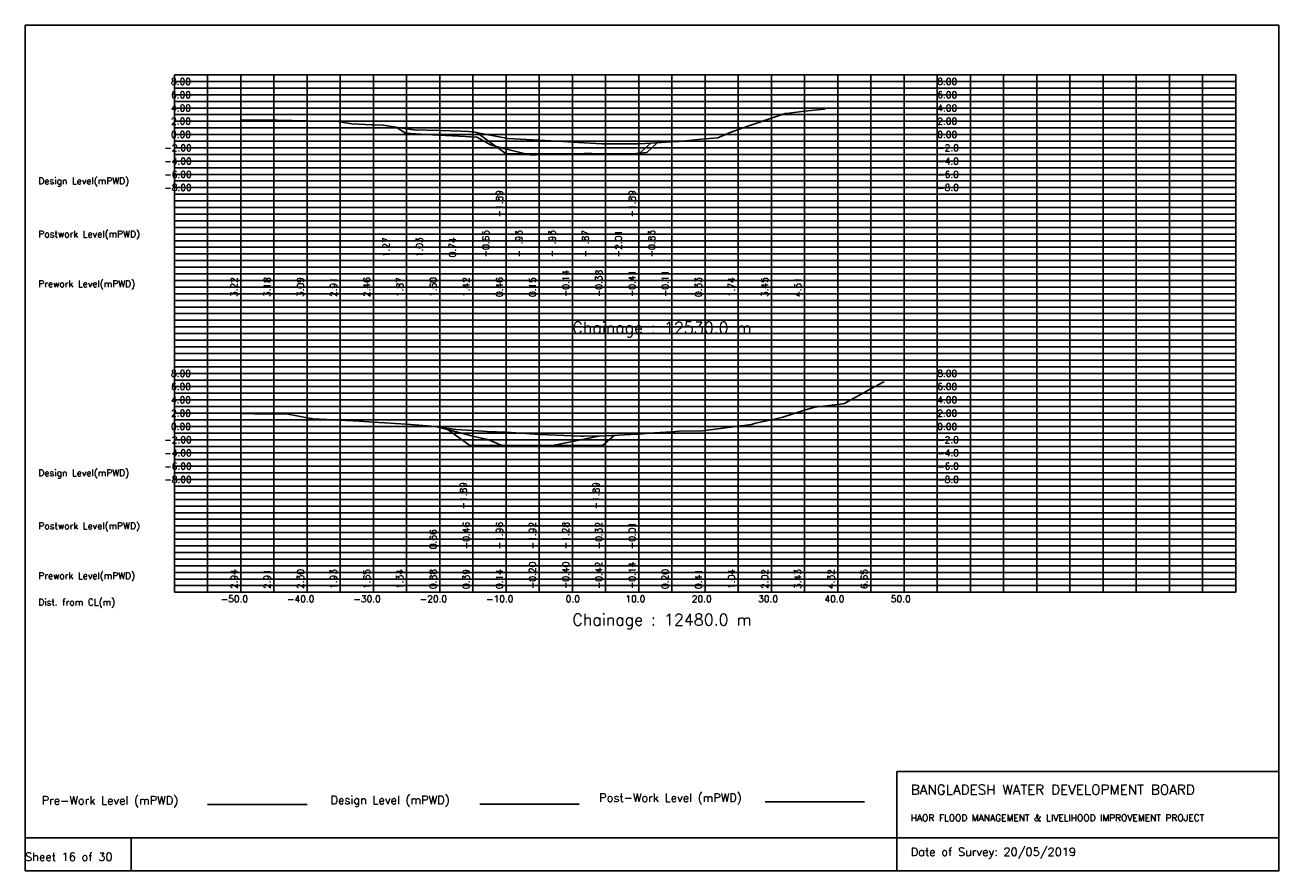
# Model space of a CAD drawing. Extents: x 0 to 189, y 0 to 128.
import ezdxf

# ---------------------------------------------------------------- set-up
doc = ezdxf.new("R2010")
doc.units = 0
doc.header["$MEASUREMENT"] = 0
doc.linetypes.add('1-1', pattern=[0])
for name, color, linetype in [('P1', 7, 'CONTINUOUS'), ('P15', 8, 'CONTINUOUS'), ('P2', 3, 'CONTINUOUS'), ('P3', 1, 'CONTINUOUS'), ('P6', 4, 'CONTINUOUS')]:
    doc.layers.add(name, color=color, linetype=linetype)
doc.styles.add('ROMAN_SIMPLEX', font='ROMANS')

msp = doc.modelspace()

# ---------------------------------------------------------------- linework, layer by layer
at = {"layer": 'P1'}
for p, q in [((0, 127.5), (0, 5)), ((0, 127.5), (189, 127.5)), ((189, 127.5), (189, 5)), ((131.4, 15), (131.4, 0)), ((131.4, 15), (189, 15)), ((16, 5), (16, 0))]:
    msp.add_line(p, q, dxfattribs=at)
at = {"layer": 'P1', "linetype": '1-1'}
msp.add_lwpolyline([(0, 0), (189, 0), (189, 5), (0, 5), (0, 0)], dxfattribs=at)
at = {"layer": 'P15', "linetype": '1-1'}
for points in [[(22.5, 120), (182.5, 120)], [(22.5, 42), (22.5, 120)], [(27.5, 42), (27.5, 120)], [(32.5, 42), (32.5, 120)], [(37.5, 42), (37.5, 120)], [(42.5, 42), (42.5, 120)], [(47.5, 42), (47.5, 120)], [(52.5, 42), (52.5, 120)], [(57.5, 42), (57.5, 120)], [(62.5, 42), (62.5, 120)], [(67.5, 42), (67.5, 120)], [(72.5, 42), (72.5, 120)], [(77.5, 42), (77.5, 120)], [(82.5, 42), (82.5, 120)], [(87.5, 42), (87.5, 120)], [(92.5, 42), (92.5, 120)], [(97.5, 42), (97.5, 120)], [(102.5, 42), (102.5, 120)], [(107.5, 42), (107.5, 120)], [(112.5, 42), (112.5, 120)], [(117.5, 42), (117.5, 120)], [(122.5, 42), (122.5, 120)], [(127.5, 42), (127.5, 120)], [(132.5, 42), (132.5, 120)], [(137.5, 42), (137.5, 120)], [(142.5, 42), (142.5, 120)], [(147.5, 42), (147.5, 120)], [(152.5, 42), (152.5, 120)], [(157.5, 42), (157.5, 120)], [(162.5, 42), (162.5, 120)], [(167.5, 42), (167.5, 120)], [(172.5, 42), (172.5, 120)], [(177.5, 42), (177.5, 120)], [(182.5, 42), (182.5, 120)], [(22.5, 119), (182.5, 119)], [(22.5, 118), (182.5, 118)], [(22.5, 117), (182.5, 117)], [(22.5, 116), (182.5, 116)], [(22.5, 115), (182.5, 115)], [(22.5, 114), (182.5, 114)], [(22.5, 113), (182.5, 113)], [(22.5, 112), (182.5, 112)], [(22.5, 111), (182.5, 111)], [(22.5, 110), (182.5, 110)], [(22.5, 109), (182.5, 109)], [(22.5, 108), (182.5, 108)], [(22.5, 107), (182.5, 107)], [(22.5, 106), (182.5, 106)], [(22.5, 105), (182.5, 105)], [(22.5, 104), (182.5, 104)], [(22.5, 103), (182.5, 103)], [(22.5, 102), (182.5, 102)], [(22.5, 101), (182.5, 101)], [(22.5, 100), (182.5, 100)], [(22.5, 99), (182.5, 99)], [(22.5, 98), (182.5, 98)], [(22.5, 97), (182.5, 97)], [(22.5, 96), (182.5, 96)], [(22.5, 95), (182.5, 95)], [(22.5, 94), (182.5, 94)], [(22.5, 93), (182.5, 93)], [(22.5, 92), (182.5, 92)], [(22.5, 91), (182.5, 91)], [(22.5, 90), (182.5, 90)], [(22.5, 89), (182.5, 89)], [(22.5, 88), (182.5, 88)], [(22.5, 87), (182.5, 87)], [(22.5, 86), (182.5, 86)], [(22.5, 85), (182.5, 85)], [(22.5, 84), (182.5, 84)], [(22.5, 83), (182.5, 83)], [(22.5, 82), (182.5, 82)], [(22.5, 81), (182.5, 81)], [(22.5, 80), (182.5, 80)], [(22.5, 79), (182.5, 79)], [(22.5, 78), (182.5, 78)], [(22.5, 77), (182.5, 77)], [(22.5, 76), (182.5, 76)], [(22.5, 75), (182.5, 75)], [(22.5, 74), (182.5, 74)], [(22.5, 73), (182.5, 73)], [(22.5, 72), (182.5, 72)], [(22.5, 71), (182.5, 71)], [(22.5, 70), (182.5, 70)], [(22.5, 69), (182.5, 69)], [(22.5, 68), (182.5, 68)], [(22.5, 67), (182.5, 67)], [(22.5, 66), (182.5, 66)], [(22.5, 65), (182.5, 65)], [(22.5, 64), (182.5, 64)], [(22.5, 63), (182.5, 63)], [(22.5, 62), (182.5, 62)], [(22.5, 61), (182.5, 61)], [(22.5, 60), (182.5, 60)], [(22.5, 59), (182.5, 59)], [(22.5, 58), (182.5, 58)], [(22.5, 57), (182.5, 57)], [(22.5, 56), (182.5, 56)], [(22.5, 55), (182.5, 55)], [(22.5, 54), (182.5, 54)], [(22.5, 53), (182.5, 53)], [(22.5, 52), (182.5, 52)], [(22.5, 51), (182.5, 51)], [(22.5, 50), (182.5, 50)], [(22.5, 49), (182.5, 49)], [(22.5, 48), (182.5, 48)], [(22.5, 47), (182.5, 47)], [(22.5, 46), (182.5, 46)], [(22.5, 45), (182.5, 45)], [(22.5, 44), (182.5, 44)], [(22.5, 43), (182.5, 43)], [(22.5, 42), (182.5, 42)]]:
    msp.add_lwpolyline(points, dxfattribs=at)
at = {"layer": 'P2'}
msp.add_line((27.5, 10), (42.5, 10), dxfattribs=at)
at = {"layer": 'P2', "linetype": '1-1'}
for points in [[(32.5, 113.22), (37.5, 113.18), (38, 113.17), (42.5, 113.09), (46.94, 113), (47.5, 112.91), (48.01, 112.83), (49.25, 112.62), (52.28, 112.47), (52.5, 112.46), (54, 112.41), (57.5, 111.87), (58.66, 111.7), (62.5, 111.6), (65.7, 111.51), (66.82, 111.46), (67.39, 111.42), (67.5, 111.42), (67.63, 111.42), (68.25, 111.24), (72.5, 110.46), (72.71, 110.42), (77.5, 110.15), (81.11, 109.94), (82.5, 109.86), (86.93, 109.62), (87.5, 109.62), (92.5, 109.59), (92.69, 109.59), (97.5, 109.89), (98.56, 109.96), (102.5, 110.33), (104.43, 110.51), (106.61, 111.46), (106.71, 111.47), (107.5, 111.74), (112.5, 113.45), (114.58, 114.16), (114.76, 114.19), (117.5, 114.51), (120.43, 114.84), (120.56, 114.88), (120.72, 114.97), (120.85, 114.98)], [(32.5, 68.94), (34.54, 68.91), (37.5, 68.91), (39.41, 68.91), (42.5, 68.3), (43.15, 68.18), (43.37, 68.16), (47.5, 67.94), (50.36, 67.78), (52.5, 67.65), (57.48, 67.34), (57.5, 67.34), (61.19, 67.06), (62.5, 66.88), (64.91, 66.56), (67.5, 66.39), (69.65, 66.25), (72.5, 66.14), (73.25, 66.11), (76.85, 65.83), (77.5, 65.8), (82.5, 65.6), (83.81, 65.55), (84.28, 65.54), (87.5, 65.58), (87.64, 65.58), (91.24, 65.77), (92.5, 65.86), (94.84, 66.03), (97.5, 66.2), (98.55, 66.27), (102.15, 66.36), (102.5, 66.41), (107.5, 67.04), (109.16, 67.26), (109.48, 67.31), (109.79, 67.39), (110.11, 67.5), (112.5, 68.02), (114.2, 68.39), (117.5, 69.43), (118.68, 69.8), (119.05, 69.89), (122.5, 70.32), (123.54, 70.44), (124.13, 70.82), (127.5, 72.65), (129.33, 73.65), (129.48, 73.65)]]:
    msp.add_lwpolyline(points, dxfattribs=at)
at = {"layer": 'P3'}
msp.add_line((68.54, 10.06), (83.54, 10.06), dxfattribs=at)
at = {"layer": 'P3', "linetype": '1-1'}
for points in [[(68.13, 111.28), (72.5, 108.11), (77.5, 108.11), (82.5, 108.11), (87.5, 108.11), (92.5, 108.11), (94.31, 109.69)], [(63.4, 66.76), (67.06, 64.11), (72.06, 64.11), (77.06, 64.11), (82.06, 64.11), (87.06, 64.11), (88.8, 65.64)]]:
    msp.add_lwpolyline(points, dxfattribs=at)
at = {"layer": 'P6'}
msp.add_line((111.54, 10.41), (126.54, 10.41), dxfattribs=at)
at = {"layer": 'P6', "linetype": '1-1'}
for points in [[(55.93, 112.11), (57.33, 111.21), (60.45, 111.03), (62.37, 110.91), (65.45, 110.74), (68.1, 110.59), (70.16, 109.43), (70.45, 109.35), (72.18, 108.89), (75.45, 108.07), (76.32, 107.91), (78.53, 108.05), (80.45, 108.07), (84.26, 108.13), (84.4, 108.16), (85.45, 108.13), (90.17, 107.96), (90.45, 107.99), (93.72, 108.3), (95.28, 109.75)], [(62.13, 66.93), (67.5, 65.54), (69.72, 65.04), (70.02, 64.95), (72.14, 64.04), (72.5, 64.04), (77.5, 64.08), (78.9, 64.09), (79.23, 64.06), (82.5, 64.72), (86.74, 65.57)]]:
    msp.add_lwpolyline(points, dxfattribs=at)

# ---------------------------------------------------------------- texts
at = {"layer": 'P1', "style": 'ROMAN_SIMPLEX'}
for s, height, rotation, p in [('8.00', 1, 360, (22, 118.5)), ('8.00', 1, 360, (137.5, 118.5)), ('6.00', 1, 360, (22, 116.5)), ('6.00', 1, 360, (137.5, 116.5)), ('4.00', 1, 360, (22, 114.5)), ('4.00', 1, 360, (137.5, 114.5)), ('2.00', 1, 360, (22, 112.5)), ('2.00', 1, 360, (137.5, 112.5)), ('0.00', 1, 360, (22, 110.5)), ('0.00', 1, 360, (137.5, 110.5)), ('-2.00', 1, 360, (21, 108.5)), ('-2.0', 1, 360, (137.5, 108.5)), ('-4.00', 1, 360, (21, 106.5)), ('-4.0', 1, 360, (137.5, 106.5)), ('Design Level(mPWD)', 1, 360, (2, 103.5)), ('-6.00', 1, 360, (21, 104.5)), ('-6.0', 1, 360, (137.5, 104.5)), ('-8.00', 1, 360, (21, 102.5)), ('-8.0', 1, 360, (137.5, 102.5)), ('-1.89', 1, 90, (72, 98.5)), ('-1.89', 1, 90, (92, 98.5)), ('Postwork Level(mPWD)', 1, 360, (2, 95.5)), ('1.27', 1, 90, (54.95, 92.5)), ('1.03', 1, 90, (59.95, 92.5)), ('0.74', 1, 90, (64.95, 92.5)), ('-0.65', 1, 90, (69.95, 92.5)), ('-1.93', 1, 90, (74.95, 92.5)), ('-1.93', 1, 90, (79.95, 92.5)), ('-1.87', 1, 90, (84.95, 92.5)), ('-2.01', 1, 90, (89.95, 92.5)), ('-0.83', 1, 90, (94.95, 92.5)), ('Prework Level(mPWD)', 1, 360, (2, 88)), ('3.22', 1, 90, (32, 86.5)), ('3.18', 1, 90, (37, 86.5)), ('3.09', 1, 90, (42, 86.5)), ('2.91', 1, 90, (47, 86.5)), ('2.46', 1, 90, (52, 86.5)), ('1.87', 1, 90, (57, 86.5)), ('1.60', 1, 90, (62, 86.5)), ('1.42', 1, 90, (67, 86.5)), ('0.46', 1, 90, (72, 86.5)), ('0.15', 1, 90, (77, 86.5)), ('-0.14', 1, 90, (82, 86.5)), ('-0.38', 1, 90, (87, 86.5)), ('-0.41', 1, 90, (92, 86.5)), ('-0.11', 1, 90, (97, 86.5)), ('0.33', 1, 90, (102, 86.5)), ('1.74', 1, 90, (107, 86.5)), ('3.45', 1, 90, (112, 86.5)), ('4.51', 1, 90, (117, 86.5)), ('Chainage : 12530.0 m', 1.75, 360, (82.5, 81)), ('8.00', 1, 360, (22, 74.5)), ('8.00', 1, 360, (137.5, 74.5)), ('6.00', 1, 360, (22, 72.5)), ('6.00', 1, 360, (137.5, 72.5)), ('4.00', 1, 360, (22, 70.5)), ('4.00', 1, 360, (137.5, 70.5)), ('2.00', 1, 360, (22, 68.5)), ('2.00', 1, 360, (137.5, 68.5)), ('0.00', 1, 360, (22, 66.5)), ('0.00', 1, 360, (137.5, 66.5)), ('-2.00', 1, 360, (21, 64.5)), ('-2.0', 1, 360, (137.5, 64.5)), ('-4.00', 1, 360, (21, 62.5)), ('-4.0', 1, 360, (137.5, 62.5)), ('Design Level(mPWD)', 1, 360, (2, 59.5)), ('-6.00', 1, 360, (21, 60.5)), ('-6.0', 1, 360, (137.5, 60.5)), ('-8.00', 1, 360, (21, 58.5)), ('-8.0', 1, 360, (137.5, 58.5)), ('-1.89', 1, 90, (66.56, 54.5)), ('-1.89', 1, 90, (86.56, 54.5)), ('Postwork Level(mPWD)', 1, 360, (2, 51.5)), ('0.66', 1, 90, (62, 48.5)), ('-0.46', 1, 90, (67, 48.5)), ('-1.96', 1, 90, (72, 48.5)), ('-1.92', 1, 90, (77, 48.5)), ('-1.28', 1, 90, (82, 48.5)), ('-0.32', 1, 90, (87, 48.5)), ('-0.01', 1, 90, (92, 48.5)), ('-0.20', 1, 90, (77, 42.5)), ('-0.40', 1, 90, (82, 42.5)), ('-0.42', 1, 90, (87, 42.5)), ('-0.14', 1, 90, (92, 42.5)), ('Prework Level(mPWD)', 1, 360, (2, 44)), ('2.94', 1, 90, (32, 42.5)), ('2.91', 1, 90, (37, 42.5)), ('2.30', 1, 90, (42, 42.5)), ('1.93', 1, 90, (47, 42.5)), ('1.65', 1, 90, (52, 42.5)), ('1.34', 1, 90, (57, 42.5)), ('0.88', 1, 90, (62, 42.5)), ('0.39', 1, 90, (67, 42.5)), ('0.14', 1, 90, (72, 42.5)), ('0.20', 1, 90, (97, 42.5)), ('0.41', 1, 90, (102, 42.5)), ('1.04', 1, 90, (107, 42.5)), ('2.02', 1, 90, (112, 42.5)), ('3.43', 1, 90, (117, 42.5)), ('4.32', 1, 90, (122, 42.5)), ('6.65', 1, 90, (127, 42.5)), ('Dist. from CL(m)', 1, 360, (2, 40)), ('-50.0', 1, 360, (29.5, 40.5)), ('-40.0', 1, 360, (39.5, 40.5)), ('-30.0', 1, 360, (49.5, 40.5)), ('-20.0', 1, 360, (59.5, 40.5)), ('-10.0', 1, 360, (69.5, 40.5)), ('0.0', 1, 360, (81.5, 40.5)), ('10.0', 1, 360, (90.5, 40.5)), ('20.0', 1, 360, (100.5, 40.5)), ('30.0', 1, 360, (110.5, 40.5)), ('40.0', 1, 360, (120.5, 40.5)), ('50.0', 1, 360, (130.5, 40.5)), ('Chainage : 12480.0 m', 1.75, 360, (82.5, 37)), ('Sheet 16 of 30', 1.25, 360, (0, 1.5))]:
    msp.add_text(s, height=height, rotation=rotation, dxfattribs=at).set_placement(p)
for s, height, p in [('Pre-Work Level (mPWD)', 1.25, (2.5, 10)), ('Design Level (mPWD)', 1.25, (46.04, 10.06)), ('Post-Work Level (mPWD)', 1.25, (86.54, 10.41)), ('BANGLADESH WATER DEVELOPMENT BOARD', 1.5, (133.5, 11.5)), ('HAOR FLOOD MANAGEMENT & LIVELIHOOD IMPROVEMENT PROJECT', 1, (133.5, 7.5)), ('Date of Survey: 20/05/2019', 1.25, (133.5, 2.25))]:
    msp.add_text(s, height=height, dxfattribs=at).set_placement(p)

doc.saveas('drawing.dxf')
